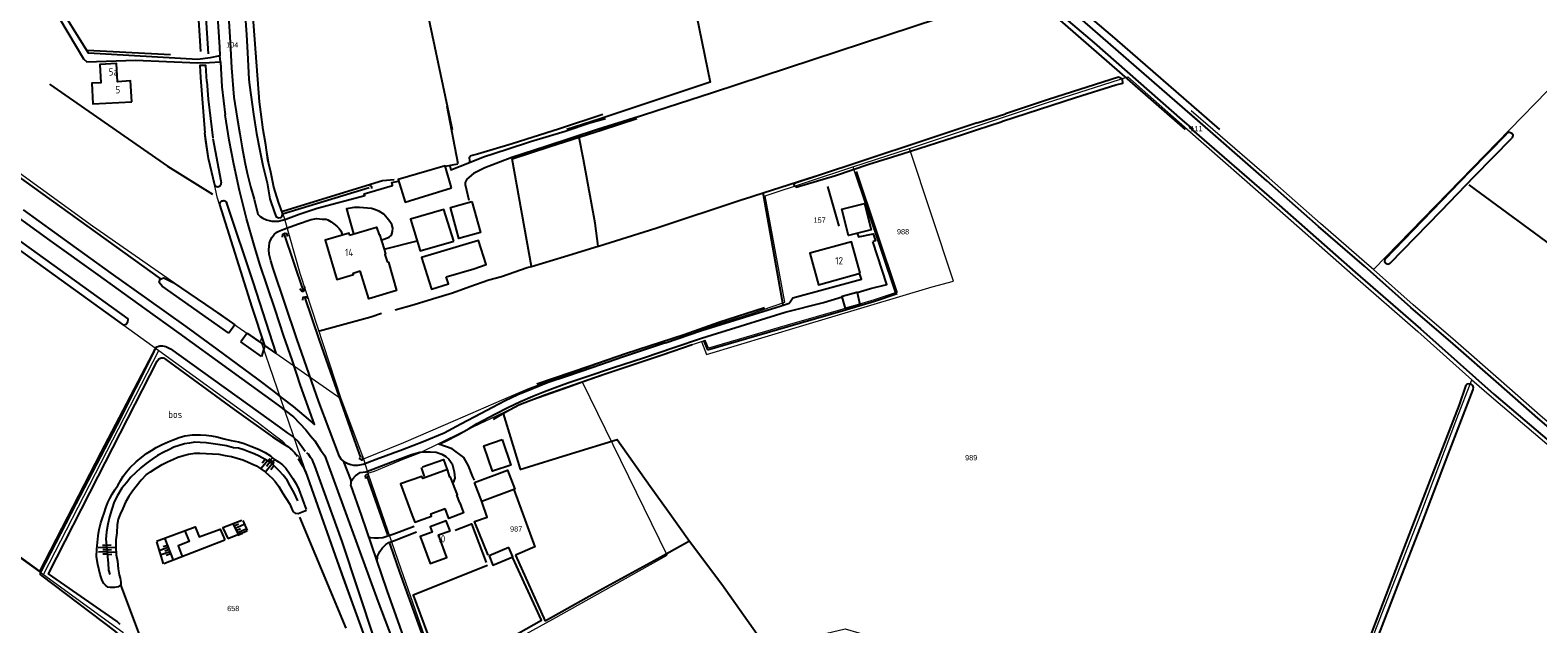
# Model space of a CAD drawing. Header units: metres. Extents: x 233829 to 239427, y 444283 to 448222.
# Tile 60 of 171: x 235253 to 235767, y 445831 to 446034. Entities that reach past the tile are written whole.
import ezdxf
from ezdxf.enums import TextEntityAlignment as Align

# ---------------------------------------------------------------- set-up
doc = ezdxf.new("R2010")
doc.units = ezdxf.units.M
doc.header["$MEASUREMENT"] = 0
for name, color, linetype in [('DAKRAND-BYG', 4, 'Continuous'), ('FUNKTIEAAND', 253, 'Continuous'), ('Goud-kadastrale grenzen', 13, 'Continuous'), ('HEG', 253, 'Continuous'), ('HEK', 253, 'Continuous'), ('HOOFDGEBOUW', 4, 'Continuous'), ('HOUTWAL', 253, 'Continuous'), ('HUISNUMMER', 253, 'Continuous'), ('INSTEEKSLOOT', 153, 'Continuous'), ('KANTVERH', 253, 'Continuous'), ('KANTWATER', 153, 'Continuous'), ('MIDSLTGREPPEL', 253, 'Continuous'), ('MUUR', 253, 'Continuous'), ('OVLIJNOBJ', 253, 'Continuous'), ('RASTER', 253, 'Continuous'), ('TALUD', 253, 'Continuous')]:
    doc.layers.add(name, color=color, linetype=linetype)
doc.layers.add('G01 kadestrale perceelsgrens', color=73, linetype='Continuous', lineweight=0)
doc.layers.add('Z01 perceelnummer', color=73, linetype='Continuous', lineweight=13)
doc.styles.get("Standard").update_dxf_attribs({"font": 'iso.shx'})
doc.styles.add('Styledgn001', font='dgn001.shx')

# ---------------------------------------------------------------- blocks, each defined once
blk = doc.blocks.new('TA', base_point=(75009.5, 300012))
for p, q in [((75009.5, 300012.5), (75010, 300012.5)), ((75009.5, 300012.25), (75010.5, 300012.25)), ((75009.5, 300012), (75010, 300012)), ((75009.5, 300011.75), (75010.5, 300011.75)), ((75009.5, 300011.5), (75010, 300011.5))]:
    blk.add_line(p, q)
blk = doc.blocks.new('A$C1532452F')
at = {"layer": 'G01 kadestrale perceelsgrens'}
for p, q in [((235627.486, 446017.909), (235643.084, 446004.169)), ((235757.835, 446000), (235770.651, 446013.14)), ((235643.084, 446004.169), (235647.848, 446000)), ((235656.553, 446000), (235649.173, 446006.4)), ((235553.071, 445993.577), (235572.478, 446000)), ((235711.261, 445952.248), (235757.835, 446000)), ((235533.777, 445987.29), (235553.071, 445993.577)), ((235503.848, 445977.374), (235533.448, 445987.183)), ((235533.448, 445987.183), (235533.777, 445987.29)), ((235331.582, 445927.559), (235332.122, 445927.186)), ((235332.122, 445927.186), (235359.172, 445908.306)), ((235332.122, 445927.186), (235348.06, 445880.856)), ((235482.155, 445927.749), (235483.381, 445928.154)), ((235257.789, 445848.351), (235297.185, 445924.715)), ((235359.172, 445908.306), (235366.914, 445887.71)), ((235366.914, 445887.71), (235368.394, 445882.805))]:
    blk.add_line(p, q, dxfattribs=at)
at = {"layer": 'G01 kadestrale perceelsgrens', "flags": 128}
for points in [[(235572.478, 446000), (235599.793, 446009.04), (235627.486, 446017.909)], [(235192.071, 446000), (235211.903, 445985.83), (235238.017, 445967.16), (235282.835, 445934.968), (235297.185, 445924.715)], [(235230.45, 445999.083), (235274.518, 445967.162), (235331.582, 445927.559)], [(235312.695, 446000), (235312.781, 445998.859), (235314.105, 445990.154), (235316.919, 445977.076), (235326.48, 445947.232), (235331.809, 445930.804), (235332.28, 445929.386), (235331.772, 445927.809), (235331.582, 445927.559)], [(235332.749, 446000), (235334.633, 445988.234), (235336.355, 445980.402), (235337.891, 445975.207), (235339.862, 445969.837), (235345.206, 445951.046), (235359.172, 445908.306)], [(235647.848, 446000), (235678.43, 445973.237), (235704.268, 445950.416), (235726.471, 445931.196), (235744.878, 445914.711)], [(235711.261, 445952.248), (235709.029, 445954.232), (235693.265, 445967.912), (235675.682, 445983.411), (235656.553, 446000)], [(235482.155, 445927.749), (235483.916, 445923.286), (235515.614, 445932.886), (235560.828, 445946.358), (235568.051, 445948.286), (235553.071, 445993.577)], [(235533.777, 445987.29), (235548.159, 445944.348), (235540.996, 445941.905), (235530.318, 445938.731), (235511.351, 445933.272), (235484.519, 445925.489), (235483.381, 445928.154)], [(235366.914, 445887.71), (235380.643, 445893.279), (235398.303, 445900.97), (235413.99, 445907.709), (235423.481, 445911.807), (235444.988, 445919.531), (235464.342, 445926.316), (235498.973, 445937.143), (235510.552, 445941.102), (235503.848, 445977.374)], [(235792.577, 445880.805), (235790.317, 445882.912), (235788.811, 445884.185), (235787.302, 445885.716), (235783.797, 445888.866), (235778.144, 445894.025), (235768.101, 445902.493), (235754.844, 445914.229), (235739.225, 445927.825), (235724.815, 445940.2), (235711.261, 445952.248)], [(235138.557, 445934.241), (235183.43, 445902.399), (235229.482, 445868.592), (235257.789, 445848.351)], [(235441.597, 445913.89), (235471.719, 445924.306), (235482.155, 445927.749)], [(235297.185, 445924.715), (235330.622, 445900.333), (235336.625, 445895.749), (235339.146, 445893.855), (235340.872, 445892.1), (235344.786, 445888.598), (235348.06, 445880.856)], [(235455.219, 445790.759), (235458.931, 445792.079), (235464.788, 445794.801), (235485.176, 445808.682), (235508.234, 445824.254), (235520.618, 445827.29), (235531.112, 445829.814), (235559.107, 445821.603), (235587.551, 445813.593), (235608.174, 445820.44), (235623.286, 445825.785), (235665.142, 445826), (235710.759, 445826.165), (235727.456, 445868.944), (235739.763, 445901.512), (235744.878, 445914.711)], [(235744.878, 445914.711), (235751.506, 445908.87), (235774.153, 445889.715), (235782.148, 445882.85), (235786.482, 445878.912)], [(235368.394, 445882.805), (235370.72, 445883.557), (235380.43, 445887.614), (235386.085, 445889.789), (235400.454, 445896.774), (235412.46, 445902.539), (235420.76, 445906.472), (235436.882, 445912.13), (235441.597, 445913.89)], [(235393.098, 445812), (235431.506, 445833.059), (235470.499, 445854.87), (235441.597, 445913.89)], [(235348.06, 445880.856), (235369.491, 445821.07), (235385.682, 445776.39), (235391.882, 445760.389)], [(235368.394, 445882.805), (235379.777, 445849.911), (235393.098, 445812)], [(235257.789, 445848.351), (235284.805, 445828.661), (235301.018, 445784.85), (235314.29, 445748.928)]]:
    blk.add_lwpolyline(points, dxfattribs=at)
at = {"layer": 'Z01 perceelnummer', "linetype": 'Continuous', "lineweight": 13, "style": 'Styledgn001'}
for s, p in [('104', (235322.165, 446028.865)), ('111', (235650.946, 446000.26)), ('157', (235522.455, 445969.106)), ('988', (235550.889, 445965.168)), ('989', (235574.133, 445888.125)), ('987', (235418.973, 445863.835)), ('658', (235322.498, 445836.725))]:
    blk.add_text(s, height=1.8, dxfattribs=at).set_placement(p, align=Align.MIDDLE_CENTER)

msp = doc.modelspace()

# ---------------------------------------------------------------- linework, layer by layer
at = {"layer": 'DAKRAND-BYG'}
msp.add_line((235535.2, 445944.45), (235536.2, 445940.33), dxfattribs=at)
for points in [[(235396.96, 445980.09), (235394.73, 445987.64), (235378.75, 445982.97), (235381.18, 445975.22), (235396.96, 445980.09)], [(235397.76, 445961.97), (235394.33, 445972.72), (235382.93, 445969.48), (235386.21, 445958.68), (235397.76, 445961.97)], [(235403.89, 445975.46), (235406.82, 445964.85), (235399.48, 445962.82), (235396.55, 445973.43), (235403.89, 445975.46)], [(235537.73, 445974.72), (235539.97, 445965.82), (235532.29, 445963.89), (235530.06, 445972.79), (235537.73, 445974.72)], [(235395.16, 445949.74), (235404.57, 445952.48), (235408.7, 445953.95), (235406.17, 445962.11), (235386.65, 445956.34), (235389.29, 445948.03)], [(235389.29, 445948.03), (235390.11, 445945.56), (235395.88, 445947.35), (235395.16, 445949.74)], [(235530.19, 445942.96), (235530.13, 445943.17), (235535.18, 445944.52), (235535.2, 445944.45)], [(235536.2, 445940.33), (235531.25, 445939), (235530.19, 445942.96)], [(235414.23, 445894.28), (235417.14, 445885.61), (235410.87, 445883.51), (235407.96, 445892.18), (235414.23, 445894.28)], [(235399.75, 445872.74), (235398.76, 445875.31), (235398.96, 445875.46), (235396.6, 445881.52), (235396.4, 445881.52), (235395.56, 445884.09), (235387.16, 445881.08), (235386.84, 445881.75), (235379.58, 445879.17), (235383.51, 445868.45), (235384.45, 445866.2), (235390.07, 445868.19), (235389.86, 445868.95), (235394.73, 445870.82)], [(235404.79, 445879.69), (235416.06, 445883.91), (235418.5, 445877.39), (235407.23, 445873.17), (235404.79, 445879.69)], [(235399.75, 445872.74), (235400.99, 445869.31), (235396.05, 445867.41), (235394.73, 445870.82)], [(235416.48, 445857.56), (235409.72, 445854.67), (235411.07, 445851.5), (235417.83, 445854.38), (235416.48, 445857.56)]]:
    msp.add_lwpolyline(points, dxfattribs=at)
at = {"layer": 'HEG'}
msp.add_line((235272.75, 446027.1), (235301.12, 446025.57), dxfattribs=at)
msp.add_lwpolyline([(235398.15, 445863.46), (235403.72, 445865.6), (235408.74, 445852.38)], dxfattribs=at)
at = {"layer": 'HEK'}
msp.add_line((235525.19, 445980.6), (235528.96, 445967.1), dxfattribs=at)
at = {"layer": 'HOOFDGEBOUW'}
for points in [[(235287.91, 446009.48), (235287.51, 446016.56), (235283.07, 446016.3), (235282.72, 446022.52), (235277.02, 446022.19), (235277.38, 446015.93), (235274.26, 446015.75), (235274.66, 446008.73), (235287.91, 446009.48)], [(235362.17, 445964.01), (235371.38, 445966.75), (235372.21, 445964.13), (235372.42, 445964.18), (235373.92, 445959.17)], [(235362.17, 445964.01), (235361.98, 445964.65), (235353.87, 445962.32), (235357.84, 445948.86), (235363.54, 445950.6), (235363.43, 445951.06), (235365.8, 445951.79)], [(235536.27, 445951.07), (235533.35, 445961.67), (235519.06, 445957.89), (235522.08, 445947.06), (235536.27, 445951.07)], [(235373.92, 445959.17), (235374.43, 445957.45), (235374.14, 445957.34), (235374.93, 445954.96), (235375.49, 445954.81), (235378.19, 445945.13), (235368.76, 445942.23), (235365.8, 445951.79)], [(235396.42, 445863.25), (235395.15, 445866.62), (235389.68, 445864.57), (235390.36, 445862.77), (235386.23, 445861.21), (235389.68, 445852.03), (235395.35, 445854.16), (235392.49, 445861.78), (235396.42, 445863.25)]]:
    msp.add_lwpolyline(points, dxfattribs=at)
at = {"layer": 'HOUTWAL'}
msp.add_lwpolyline([(235306.95, 446148.05), (235307, 446133.09), (235313.92, 446025.77)], dxfattribs=at)
at = {"layer": 'INSTEEKSLOOT'}
for p, q in [((235311.36, 446017.7), (235312.78, 445998.86)), ((235313.45, 446016.41), (235313.98, 446010.29)), ((235576.22, 446002.22), (235585.78, 446005.38)), ((235584.31, 446002.64), (235584.77, 446002.8)), ((235333.28, 445926.38), (235332.15, 445922.67)), ((235337.03, 445923.8), (235333.28, 445926.38))]:
    msp.add_line(p, q, dxfattribs=at)
for points in [[(235319, 446144.29), (235319.32, 446139.56), (235322.7, 446102.86), (235326.6, 446038.58), (235327.05, 446032.36), (235327.4, 446026.18), (235327.87, 446017.17), (235328.09, 446015.14)], [(235331.86, 446006.07), (235331.45, 446009.45), (235322.45, 446129.39), (235321.28, 446144.27)], [(235654.89, 446000), (235635.76, 446016.65), (235598.05, 446049.55), (235596.93, 446050.2), (235594.65, 446048.18), (235594.74, 446047.71), (235616.03, 446029.6), (235646.02, 446003.18), (235649.79, 446000)], [(235313.45, 446016.41), (235313.11, 446021.81), (235311.08, 446021.77), (235311.36, 446017.7)], [(235584.77, 446002.8), (235609.7, 446010.93), (235623.49, 446015.24), (235625.88, 446015.78), (235625.75, 446017.17), (235624.35, 446017.88), (235600.46, 446010.24), (235585.78, 446005.38)], [(235328.09, 446015.14), (235329.43, 446005.26), (235330.4, 445998.61), (235331.59, 445992.89), (235332.63, 445987.73), (235334.06, 445981.79), (235335.03, 445976.39), (235336.56, 445971.75), (235337.14, 445970.25), (235338.01, 445969.88), (235338.73, 445970.02), (235339.17, 445970.59), (235339.33, 445971.22), (235339.17, 445971.79), (235337.89, 445975.21), (235336.36, 445980.4), (235335.31, 445985.46), (235334.3, 445989.71), (235333.61, 445994.78), (235332.71, 445999.87), (235331.86, 446006.07)], [(235576.22, 446002.22), (235568.99, 445999.88), (235558.49, 445996.4), (235537.2, 445989.29), (235521.77, 445984.23), (235514.11, 445981.7), (235513.71, 445981.4), (235513.77, 445980.85), (235514.43, 445980.31), (235527.83, 445984.34), (235539.27, 445988.13), (235550.62, 445991.72), (235571.22, 445998.27), (235575.94, 445999.84), (235584.31, 446002.64)], [(235791.73, 445879.96), (235789.52, 445882.02), (235787.99, 445883.3), (235786.48, 445884.84), (235783.04, 445887.93), (235777.34, 445893.13), (235767.31, 445901.59), (235754.05, 445913.33), (235738.42, 445926.93), (235724.02, 445939.3), (235708.21, 445953.36), (235692.53, 445966.96), (235674.94, 445982.46), (235648.51, 446005.64)], [(235648.5, 446000.83), (235679.16, 445974.19), (235705.05, 445951.33), (235727.31, 445932.05), (235752.31, 445909.76), (235774.93, 445890.63)], [(235756.5, 445998.28), (235744.21, 445985.71), (235715.13, 445955.7), (235715.02, 445955.01), (235715.5, 445954.49), (235716, 445954.18), (235716.55, 445954.07), (235717.01, 445954.46), (235734.27, 445972.2), (235745.78, 445984.12), (235758.46, 445997.06)], [(235756.5, 445998.28), (235756.64, 445998.55), (235756.84, 445998.78), (235757.09, 445998.95), (235757.37, 445999.05), (235757.67, 445999.08), (235757.97, 445999.02), (235758.24, 445998.9), (235758.48, 445998.71), (235758.66, 445998.46), (235758.77, 445998.18), (235758.8, 445997.88), (235758.76, 445997.58), (235758.65, 445997.3), (235758.46, 445997.06)], [(235316.22, 445980.98), (235316.42, 445980.77), (235316.67, 445980.62), (235316.94, 445980.53), (235317.23, 445980.5), (235317.52, 445980.54), (235317.78, 445980.65), (235318.02, 445980.82), (235318.21, 445981.03), (235318.34, 445981.29), (235318.41, 445981.57), (235318.42, 445981.86)], [(235368.92, 445980.87), (235369.42, 445980.78), (235369.6, 445980.52), (235369.62, 445980.16), (235369.6, 445979.91)], [(235317.92, 445974.38), (235317.93, 445974.69), (235318.02, 445974.99), (235318.18, 445975.26), (235318.4, 445975.48), (235318.67, 445975.64), (235318.96, 445975.73), (235319.28, 445975.75), (235319.58, 445975.68), (235319.86, 445975.55), (235320.1, 445975.35)], [(235339.35, 445963.28), (235339.38, 445964.28), (235340.08, 445964.69), (235340.68, 445964.5), (235341.05, 445963.51)], [(235345.24, 445945.77), (235345.86, 445944.88), (235346.51, 445944.94), (235346.85, 445945.29), (235346.89, 445946.04), (235346.83, 445946.44)], [(235346.26, 445941.88), (235346.34, 445942.83), (235346.99, 445942.99), (235347.54, 445942.95), (235347.95, 445942.56), (235348.15, 445942.31)], [(235295.45, 445924.18), (235282.78, 445899.16), (235268.81, 445872.43), (235256.61, 445848.87), (235256.62, 445848.32), (235257.28, 445847.81), (235282.01, 445829.09), (235282.91, 445828.36), (235283.53, 445827.36), (235283.82, 445826.58), (235295.17, 445797.55), (235302.69, 445777.01), (235308.23, 445761.15), (235310.91, 445754.6), (235311.59, 445753.09), (235311.71, 445752.03)], [(235283.9, 445831.29), (235282.92, 445832.23), (235259.49, 445848.53), (235276.39, 445881.7), (235296.6, 445921.03), (235297.17, 445921.83), (235297.9, 445922.22), (235298.7, 445922.11)], [(235298.7, 445922.11), (235299.51, 445921.59), (235322.87, 445904.54), (235335.87, 445895.25), (235339.46, 445893), (235341.08, 445891.92), (235342.44, 445890.8), (235343.37, 445889.92), (235344.37, 445888.59)], [(235745.4, 445912.03), (235745.16, 445912.78), (235744.62, 445913.15), (235743.87, 445913.32), (235743.22, 445913.23), (235742.7, 445912.54), (235740.5, 445906.17), (235730.57, 445880.39), (235720.59, 445854.7), (235710.39, 445827.91)], [(235712.04, 445825.57), (235712.51, 445826.31), (235719.65, 445844.59), (235727.87, 445865.91), (235736.79, 445889.22), (235745.33, 445911.38), (235745.4, 445912.03)], [(235365.37, 445887.91), (235366.08, 445887.37), (235366.58, 445887.38), (235366.67, 445887.83), (235366.67, 445888.33), (235366.61, 445888.63)], [(235368.78, 445881.61), (235368.67, 445881.91), (235368.27, 445882.35), (235367.82, 445882.3), (235367.52, 445881.89), (235367.64, 445881.04)]]:
    msp.add_lwpolyline(points, dxfattribs=at)
at = {"layer": 'KANTVERH'}
for p, q in [((235318.1, 446023.08), (235318.57, 446014.53)), ((235318.57, 446014.53), (235319.73, 446004.99)), ((235322.69, 446011.01), (235323.85, 446003.86)), ((235373.92, 445959.17), (235385.18, 445962.05)), ((235360, 445887.03), (235362.7, 445880.11))]:
    msp.add_line(p, q, dxfattribs=at)
for points in [[(235381.94, 446196.64), (235371.61, 446194.01), (235348.9, 446187.73), (235329.63, 446182.1), (235319.17, 446178.63), (235315.85, 446177.38), (235313.09, 446173.9), (235311.08, 446170.78), (235310.6, 446169.6), (235310.08, 446167.43), (235310.47, 446165.29), (235312.07, 446161.38), (235314.51, 446134.8), (235317.24, 446086.47), (235319.74, 446048.35), (235321.01, 446036.92), (235321.46, 446029.73), (235321.95, 446021), (235322.69, 446011.01)], [(235310.28, 446142.74), (235317.82, 446028.03), (235317.98, 446025.16)], [(235317.98, 446025.16), (235314.64, 446024.43), (235310.38, 446023.86), (235273.1, 446026.01), (235261.61, 446044.51)], [(235260.4, 446042.56), (235271.48, 446024.06), (235272.54, 446023.06), (235289.12, 446023.66), (235310.37, 446022.75), (235314.41, 446022.84), (235318.1, 446023.08), (235317.98, 446025.16)], [(235250.88, 445972.58), (235266.86, 445961.04), (235280.76, 445950.98), (235292.91, 445942.36), (235306.29, 445932.84), (235316.86, 445925.11), (235323.87, 445919.97), (235330.74, 445914.89), (235335.85, 445911.02), (235339.2, 445908.43), (235342.94, 445905.57), (235350.17, 445899.41), (235345.48, 445912.74), (235342.62, 445921.46), (235339.76, 445929.57), (235336.78, 445938.65), (235334.15, 445946.39), (235331.56, 445954.13), (235329.68, 445960.61), (235327.05, 445969.66), (235324.66, 445979.24), (235322.73, 445988.23), (235321.13, 445996.35), (235319.73, 446004.99)], [(235323.85, 446003.86), (235324.77, 445998.56), (235325.59, 445993.72), (235326.5, 445988.83), (235327.3, 445985.15), (235328.34, 445980.6), (235329.64, 445976.28), (235330.72, 445971.62), (235330.94, 445971.15), (235331.68, 445970.39), (235332.54, 445969.82), (235333.79, 445969.21), (235335.71, 445968.76), (235337.92, 445968.78), (235340.49, 445969.47), (235344.94, 445971.12), (235351.13, 445973.13), (235367.35, 445977.54), (235367.19, 445978.1), (235376.86, 445980.93), (235376.59, 445981.91), (235378.89, 445982.42)], [(235396.33, 445987.7), (235396.75, 445986.26), (235403.02, 445988.76), (235407.79, 445990.64), (235415.95, 445993.28), (235423.91, 445995.92), (235435.66, 445999.47), (235444.07, 446002.26), (235449.4, 446003.7)], [(235460.95, 446004.44), (235446.76, 445999.95), (235429.14, 445994.2), (235417.5, 445990.46), (235408.25, 445986.95), (235404.43, 445985.03), (235402.16, 445983.09), (235401.53, 445981.98), (235401.54, 445981.28), (235402.83, 445975.95)], [(235448.58, 446005.13), (235433.7, 446000.28), (235417.57, 445995.11), (235405.77, 445991.61), (235403.48, 445991.07), (235402.99, 445990.31), (235403.01, 445989.46), (235403.02, 445988.76)], [(235209.56, 445998.47), (235227.86, 445985.19), (235246.32, 445972.09), (235259.98, 445962.15), (235276.3, 445950.48), (235292.23, 445938.95), (235303.9, 445930.62), (235337.8, 445905.99), (235343.05, 445902), (235347.21, 445897.59), (235348.86, 445895.6), (235350.32, 445893.88), (235352.29, 445890.86), (235353.72, 445888.78), (235371.84, 445839.17)], [(235372.99, 445962.26), (235375.63, 445963.26), (235376.49, 445963.94), (235376.79, 445965.22), (235376.89, 445966.42), (235376.59, 445967.65), (235375.86, 445968.61), (235375, 445969.79), (235373.85, 445971.09), (235372.38, 445972.06), (235371.02, 445972.62), (235369.64, 445973.03), (235368.3, 445973.24), (235366.96, 445973.35), (235365.5, 445973.37), (235363.7, 445973.36), (235361.15, 445972.92), (235363.47, 445964.4)], [(235334.81, 445961.4), (235335.19, 445962.32), (235335.77, 445963.33), (235336.4, 445964.23), (235337.36, 445964.96), (235338.1, 445965.35), (235339.71, 445966.02), (235344.41, 445967.7), (235349.11, 445969.28), (235351.04, 445969.62), (235352.79, 445969.48), (235354.14, 445969.47), (235354.77, 445969.22), (235355.87, 445968.53), (235356.82, 445967.8), (235357.81, 445967.07), (235358.65, 445966.29), (235359.24, 445965.44), (235359.78, 445964.01)], [(235360, 445887.03), (235359.96, 445887.07), (235359.35, 445887.57), (235358.72, 445888.53), (235351.7, 445907.22), (235344.16, 445928.66), (235336.16, 445952.66), (235335.32, 445955.23), (235334.8, 445957.54), (235334.62, 445959.01), (235334.72, 445960.25), (235334.81, 445961.4)], [(235535.2, 445944.45), (235539.77, 445945.81), (235545.31, 445947.21), (235540.64, 445961.78)], [(235535.29, 445964.64), (235535.68, 445963.36), (235540.72, 445964.44), (235541.51, 445962.1), (235540.66, 445961.79)], [(235510.04, 445940.1), (235512.09, 445940.75), (235512.38, 445941.3), (235513.36, 445942.67), (235536.72, 445949.02), (235535.99, 445950.99)], [(235402.93, 445898.09), (235405.65, 445899.74), (235411.65, 445902.99), (235416.17, 445905.27), (235420.44, 445907.29), (235424.66, 445909.07), (235428.69, 445910.64), (235432.27, 445912.04), (235436.59, 445913.62), (235443.11, 445915.78), (235451.82, 445918.73), (235462.71, 445922.31), (235472.71, 445925.68), (235482.12, 445928.84), (235485.8, 445930), (235495.36, 445932.96), (235504.07, 445935.71), (235510.74, 445937.72), (235523.74, 445941.04), (235530.19, 445942.96)], [(235469.84, 445927.33), (235482.13, 445931.44), (235500.09, 445937.09), (235509.05, 445939.79), (235510.04, 445940.1)], [(235469.84, 445927.33), (235455.56, 445922.49), (235445.11, 445918.91), (235436.45, 445915.97), (235429.94, 445913.71), (235424.27, 445911.46), (235419.5, 445909.53), (235415.18, 445907.46), (235410.91, 445905.28), (235406.99, 445903.22), (235400.15, 445899.5), (235394.4, 445896.45), (235387.29, 445893.48), (235380.23, 445890.81), (235371.23, 445887.46), (235366.84, 445885.81), (235364.9, 445885.47), (235363.59, 445885.42), (235362.56, 445885.66), (235361.53, 445886.04), (235360.66, 445886.46), (235360, 445887.03)], [(235404.77, 445880.47), (235404.25, 445881.61), (235402.69, 445885.33), (235401.14, 445888.21), (235397.14, 445891.14), (235392.61, 445892.72), (235394.7, 445893.65), (235399.31, 445896.03), (235402.93, 445898.09)], [(235362.7, 445880.11), (235363.29, 445880.97), (235364.22, 445881.94), (235365.75, 445883.07), (235367.75, 445883.35), (235376.9, 445886.85), (235383.26, 445889.16), (235386.1, 445890.01), (235387.7, 445890.14), (235389.7, 445890.17), (235391.7, 445890), (235393.67, 445889.33), (235395.03, 445888.56), (235396.05, 445887.62), (235397.17, 445885.99), (235397.87, 445883.35), (235398.11, 445881.15), (235397.48, 445879.69)], [(235362.63, 445878.51), (235362.66, 445879.41), (235362.7, 445880.11)], [(235362.63, 445878.51), (235366.14, 445868.56), (235374.88, 445842.84), (235387.85, 445806.38), (235399.82, 445772.45), (235414.88, 445730.12), (235428.04, 445694.27), (235443.28, 445650.44), (235459.38, 445606.03), (235459.96, 445604.64)], [(235409.4, 445854.89), (235404.81, 445866.4), (235409.09, 445867.83), (235407.3, 445873.19)], [(235368.7, 445861.03), (235369.37, 445860.91), (235370.63, 445860.78), (235371.98, 445860.8), (235373.53, 445860.88), (235377.31, 445862.14), (235384.22, 445864.76)], [(235371.54, 445852.67), (235371.73, 445854.54), (235372.45, 445856.16), (235373.24, 445857.27), (235374.52, 445858.54), (235375.56, 445859.26), (235377.5, 445859.94), (235385, 445862.87)], [(235371.84, 445839.17), (235376.86, 445826.01), (235382.28, 445810.29), (235391.01, 445784.67), (235391.9, 445781.97)]]:
    msp.add_lwpolyline(points, dxfattribs=at)
at = {"layer": 'KANTWATER'}
for p, q in [((235313.98, 446010.29), (235315.52, 445997.15)), ((235323.1, 445933.44), (235321, 445930.54)), ((235327.21, 445930.59), (235325.08, 445927.66)), ((235327.21, 445930.59), (235333.28, 445926.38)), ((235332.15, 445922.67), (235325.08, 445927.66))]:
    msp.add_line(p, q, dxfattribs=at)
for points in [[(235316.22, 445980.98), (235314.11, 445990.15), (235313.12, 445995.99), (235312.78, 445998.86)], [(235315.59, 445996.94), (235318.24, 445982.55), (235318.42, 445981.86)], [(235217.86, 445981.38), (235219.69, 445983.49), (235286.52, 445935.45), (235286.42, 445934.2), (235285.96, 445933.48), (235285.14, 445933.3), (235251.62, 445957.51), (235218.25, 445981.2)], [(235333.28, 445926.38), (235328.92, 445939.49), (235317.92, 445974.38)], [(235320.1, 445975.35), (235320.32, 445974.52), (235329.22, 445948.1), (235337.03, 445923.8)], [(235321, 445930.54), (235298.27, 445946.59), (235297.23, 445947.81), (235297.57, 445948.97), (235298.89, 445949.47), (235302.03, 445947.81), (235318.36, 445936.73), (235323.1, 445933.44)], [(235295.45, 445924.18), (235295.72, 445925.01), (235296.4, 445925.96), (235297.43, 445926.28), (235298.38, 445926.25), (235299.51, 445926.01), (235301.06, 445925.28), (235338.25, 445898.52), (235340.9, 445896.55), (235342.95, 445895.28), (235344.77, 445893.53), (235346.98, 445890.38)], [(235344.66, 445887.81), (235346.06, 445885.34), (235347.16, 445883.39), (235360.03, 445847.11), (235385.02, 445778.31), (235386.52, 445778.19), (235387.32, 445778.73), (235387.83, 445779.44), (235387.99, 445780.28), (235387.96, 445781.04), (235370.64, 445826.32), (235359.64, 445859.59), (235350.33, 445885.34), (235349.54, 445887.32), (235348.86, 445888.22), (235348.14, 445889.28), (235347.63, 445889.83)]]:
    msp.add_lwpolyline(points, dxfattribs=at)
at = {"layer": 'MIDSLTGREPPEL'}
for p, q in [((235229.9, 445997.7), (235297.68, 445949.04)), ((235339.33, 445971.24), (235368.82, 445980.23)), ((235339.74, 445964.52), (235346.36, 445945)), ((235368.08, 445881.8), (235375.11, 445861.8))]:
    msp.add_line(p, q, dxfattribs=at)
for points in [[(235303.22, 446141.71), (235307.38, 446089.49), (235311.32, 446026.6)], [(235346.79, 445942.98), (235351.84, 445928.21), (235363.71, 445894.18), (235365.92, 445888.17)], [(235375.76, 445858.91), (235376.02, 445858.31), (235379.23, 445849.16), (235385.99, 445830.25), (235391.13, 445816.48), (235392.57, 445812.2)]]:
    msp.add_lwpolyline(points, dxfattribs=at)
at = {"layer": 'MUUR'}
for p, q in [((235386.54, 445884.77), (235387.64, 445881.69)), ((235320.6, 445860.55), (235327.3, 445863.16)), ((235298.84, 445852.07), (235319.6, 445860.16))]:
    msp.add_line(p, q, dxfattribs=at)
for points in [[(235296.28, 445859.64), (235309.49, 445864.61), (235310.92, 445861.13), (235318.01, 445863.72), (235319.62, 445860.12)], [(235305.96, 445863.19), (235307.48, 445859.55), (235303.74, 445858.1), (235305.11, 445854.47)], [(235325.48, 445866.73), (235318.95, 445864.19), (235320.61, 445860.54)]]:
    msp.add_lwpolyline(points, dxfattribs=at)
at = {"layer": 'OVLIJNOBJ'}
for p, q in [((235534.96, 445985.65), (235548.81, 445944.31)), ((235482.99, 445927.8), (235484.24, 445924.87)), ((235414.55, 445903.19), (235420.37, 445884.23)), ((235322.5, 445865.31), (235324.14, 445862.02)), ((235325.72, 445866.66), (235327.26, 445863.32)), ((235345.1, 445867.84), (235360.86, 445829.99)), ((235296.33, 445859.5), (235298.63, 445851.99)), ((235299.12, 445860.48), (235302.04, 445853.22))]:
    msp.add_line(p, q, dxfattribs=at)
for points in [[(235292.94, 445889.5), (235294.58, 445890.57), (235296.27, 445891.59), (235298.21, 445892.58), (235300.29, 445893.52), (235302.01, 445894.23), (235304.08, 445895.02), (235305.98, 445895.57), (235308.57, 445895.91), (235311.28, 445895.94), (235313.23, 445895.83), (235315.12, 445895.63), (235316.85, 445895.29), (235319.45, 445894.57), (235321.77, 445893.98), (235324.29, 445893.48), (235326.2, 445892.92), (235328.54, 445892.03), (235331.07, 445891.07), (235333.43, 445889.88), (235335.25, 445888.78), (235336.46, 445887.67), (235337.9, 445886.75), (235339.27, 445885.74), (235340.48, 445884.53), (235341.74, 445882.73), (235342.85, 445881.03), (235344.01, 445879.18), (235344.91, 445877.3), (235347.37, 445870.52)], [(235276.23, 445859.22), (235276.41, 445861.52), (235276.83, 445863.64), (235277.32, 445865.91), (235277.91, 445867.62), (235278.44, 445869.23), (235279.09, 445870.99), (235279.69, 445872.8), (235280.4, 445874.2), (235281.27, 445875.68), (235282.14, 445877.12), (235283.12, 445878.65), (235284.12, 445880.42), (235284.99, 445881.86), (235286.11, 445883.27), (235287.27, 445884.63), (235289.39, 445886.67), (235291.34, 445888.32), (235292.94, 445889.5)], [(235344.55, 445873.41), (235343.26, 445876.13), (235341.95, 445878.54), (235340.85, 445880.49), (235339.58, 445882.15), (235338.33, 445883.51), (235336.66, 445885.15), (235335.16, 445886.47), (235333.44, 445887.52), (235331.33, 445888.69), (235329.63, 445889.43), (235327.78, 445890.13), (235326.07, 445890.77), (235324.31, 445891.32), (235322.57, 445891.51), (235320.21, 445892.15), (235318.03, 445892.48), (235315.6, 445892.88), (235313.27, 445893.17), (235311.17, 445893.34), (235309.42, 445893.38), (235307.59, 445893.13), (235305.86, 445892.82), (235304.11, 445892.3), (235302.26, 445891.75), (235300.58, 445890.83), (235298.8, 445889.97), (235296.7, 445888.89), (235294.85, 445887.68), (235292.82, 445886.19), (235291.04, 445884.63), (235289.2, 445883.02)], [(235292.85, 445882.27), (235294.29, 445883.26), (235296.21, 445884.61), (235298.26, 445885.8), (235300.14, 445886.7), (235302.12, 445887.6), (235303.64, 445888.33), (235305.54, 445888.88), (235307.28, 445889.34), (235309.36, 445889.62), (235311.13, 445889.68), (235313.22, 445889.56), (235315.43, 445889.48), (235317.57, 445889.3), (235319.74, 445888.83), (235321.92, 445888.5), (235323.89, 445887.99), (235325.75, 445887.39), (235327.35, 445886.66), (235328.81, 445886.08), (235330.4, 445885.35), (235331.88, 445884.38), (235333.35, 445883.31), (235334.71, 445882.09), (235335.73, 445881.1), (235336.8, 445880.06), (235338.07, 445878.35), (235339.35, 445876.14), (235340.55, 445874.24), (235341.79, 445872.23), (235342.54, 445870.31), (235342.88, 445869.63)], [(235386.99, 445884.98), (235394.2, 445887.54), (235395.35, 445884.36)], [(235292.85, 445882.27), (235291.05, 445880.41), (235289.42, 445878.34), (235288.19, 445876.73), (235286.93, 445874.87), (235285.78, 445873.01), (235284.8, 445870.83), (235283.89, 445868.89), (235283.29, 445867.14), (235282.94, 445865.26), (235282.77, 445862.56), (235282.52, 445860.12), (235282.43, 445857.72), (235282.61, 445854.99), (235283.03, 445852.8), (235283.23, 445850.27), (235283.62, 445848.23), (235283.92, 445847.05), (235284.16, 445845.68), (235284.14, 445844.73), (235283.23, 445844.15), (235281.96, 445843.85), (235280.66, 445843.91), (235279.76, 445844.03), (235278.96, 445844.65), (235278.4, 445845.19), (235277.84, 445846.29), (235277.15, 445848.36), (235276.32, 445851.69), (235275.88, 445854.38), (235276.04, 445856.93), (235276.23, 445859.22)], [(235289.2, 445883.02), (235287.62, 445881.49), (235286.16, 445879.6), (235284.5, 445877.73), (235283, 445875.29), (235281.86, 445873.03), (235281.12, 445870.63), (235280.35, 445867.93), (235279.7, 445865.52), (235279.33, 445862.89), (235279.08, 445860.4), (235279.25, 445858.18), (235279.52, 445855.85), (235279.64, 445854.28), (235279.82, 445852.21), (235280.02, 445849.73), (235280.46, 445848.29)], [(235342.88, 445869.63), (235343.6, 445869.22), (235344.6, 445869.14), (235347.45, 445870.22)], [(235284.09, 445844.78), (235297.96, 445807.86), (235316.16, 445761.71)]]:
    msp.add_lwpolyline(points, dxfattribs=at)
at = {"layer": 'RASTER'}
for p, q in [((235395.34, 446007.91), (235399.12, 445988.36)), ((235394.83, 445987.53), (235399.12, 445988.31)), ((235424.16, 445953.33), (235417.66, 445990.01)), ((235503.16, 445978.4), (235520.88, 445984.07)), ((235510.04, 445940.1), (235503.16, 445978.4)), ((235413.97, 445949.87), (235422.78, 445952.92)), ((235422.78, 445952.92), (235424.16, 445953.33)), ((235418.76, 445854.93), (235428.84, 445832.39))]:
    msp.add_line(p, q, dxfattribs=at)
for points in [[(235425.62, 446196.22), (235429.74, 446195.81), (235430.09, 446193.86), (235430.69, 446190.53), (235432.59, 446186.55), (235436.65, 446182.48), (235443.29, 446176.5), (235452.23, 446168.25), (235455.11, 446165.78), (235462.6, 446126.05), (235485.12, 446016.11), (235447.28, 446003.54), (235436.26, 446000)], [(235593.79, 446165.86), (235581.6, 446167.85), (235573.72, 446169.68), (235509.43, 446182.48), (235462.21, 446191.86), (235448.38, 446194.68), (235444.2, 446195.35), (235439.85, 446195.76), (235438.28, 446195.74), (235438.48, 446193.79), (235439.53, 446192.39), (235441.42, 446189.42), (235447.18, 446184.54), (235471.17, 446163.22), (235525.63, 446115.74), (235580.92, 446067.79), (235596.21, 446054.35), (235598.49, 446052.07), (235622.96, 446031.16), (235655.25, 446003.08), (235658.75, 446000)], [(235359.53, 446186.89), (235365.61, 446157.37), (235386.3, 446051.03), (235397.11, 446000)], [(235446.89, 446000), (235485.95, 446012.57), (235579.94, 446043.49), (235587.61, 446046.19), (235592.08, 446048.1), (235588.62, 446050.25), (235540.04, 446092.44), (235488.85, 446136.77), (235455.11, 446165.78)], [(235592.08, 446048.1), (235628.18, 446016.44), (235647.1, 446000)], [(235259.88, 446015.47), (235300.03, 445987.47), (235315.43, 445977.98)], [(235417.66, 445990.01), (235430.5, 445994.18), (235448.26, 445999.93), (235460.16, 446003.78)], [(235424.16, 445953.33), (235435.47, 445956.74), (235446.92, 445960.28), (235445.89, 445968.02), (235441.88, 445989.82), (235440.45, 445997.25)], [(235339.45, 445972.12), (235369.27, 445981.4), (235373.38, 445982.62), (235377.38, 445982.95)], [(235496.39, 445976.22), (235496.54, 445976.27), (235503.16, 445978.4)], [(235743.85, 445981.1), (235769.93, 445961.9), (235810.39, 445931.82), (235842.97, 445907.74), (235871.7, 445886.47), (235887.62, 445874.66), (235918.91, 445851.42), (235934.78, 445839.57), (235958.73, 445821.66), (235973.42, 445810.79), (235976.92, 445808), (235973.35, 445805.78), (235970.81, 445808.74), (235967.82, 445811.37), (235956.58, 445819.7), (235934.35, 445836.22), (235904.83, 445857.86), (235879.89, 445876.35), (235881.8, 445878.86)], [(235447.02, 445960.24), (235466.58, 445966.42), (235496.39, 445976.22)], [(235377.74, 445938.51), (235384.16, 445940.31), (235390.48, 445942.27), (235397.3, 445944.33), (235403.17, 445946.53), (235409.64, 445948.74), (235413.97, 445949.87)], [(235484.19, 445924.87), (235511.62, 445932.83), (235530.45, 445938.25), (235541.15, 445941.43), (235548.86, 445944.06)], [(235351.94, 445931.36), (235369.42, 445936.12), (235373.1, 445937.38)], [(235425.99, 445913.35), (235443.75, 445919.35), (235456.24, 445923.61), (235476.29, 445930.15), (235488.13, 445934.34), (235503.61, 445939.27)], [(235138.92, 445934.02), (235200.63, 445889.65), (235236.92, 445863.52), (235256.54, 445849.28), (235277.51, 445889.94), (235296.29, 445925.87)], [(235411.23, 445901.29), (235415.44, 445903.72), (235419.91, 445906.09), (235423.98, 445907.76), (235428.8, 445909.54), (235433.58, 445911.27), (235448.3, 445916.32), (235469.05, 445923.27), (235478.95, 445926.69)], [(235420.22, 445884.08), (235437.84, 445889.58), (235453.38, 445894.34), (235464.7, 445878.42), (235470.79, 445869.92), (235478.07, 445859.63), (235466.02, 445853.02), (235448.57, 445843.37), (235428.84, 445832.39)], [(235418.17, 445877.26), (235425.32, 445857.74), (235418.76, 445854.93)], [(235478.07, 445859.63), (235489.07, 445844.99), (235501.11, 445827.93)], [(235409.21, 445851.42), (235383.86, 445841.24), (235388.73, 445828.1), (235394.32, 445813.99), (235411.18, 445823.48), (235427.58, 445832.77), (235417.87, 445854.01)]]:
    msp.add_lwpolyline(points, dxfattribs=at)

# ---------------------------------------------------------------- block references
at = {"layer": 'Goud-kadastrale grenzen', "linetype": 'Continuous'}
msp.add_blockref('A$C1532452F', (0, 0), dxfattribs=at)
at = {"layer": 'TALUD'}
for p, xscale, yscale, rotation in [((235335.02, 445886.59), 3.72, 3.72, 231.001), ((235335.15, 445886.54), 1.84, 1.84, 50.027), ((235323.45, 445863.33), 3.4, 3.4, 23.0061), ((235279.49, 445856.76), 2.96, 2.96, 182.9975), ((235279.42, 445856.71), 3.15, 3.15, 2.999400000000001), ((235300.61, 445856.78), 3.11, 3.11, 198.9878)]:
    msp.add_blockref('TA', p, dxfattribs=dict(at, xscale=xscale, yscale=yscale, rotation=rotation))

# ---------------------------------------------------------------- texts
at = {"layer": 'FUNKTIEAAND'}
msp.add_text('bos', height=2.5, dxfattribs=at).set_placement((235300.3, 445901.65))
at = {"layer": 'HUISNUMMER'}
for s, p in [('5a', (235280, 446018.4)), ('5', (235282.32, 446012.33)), ('14', (235360.62, 445956.84)), ('12', (235527.77, 445954)), ('10', (235392.15, 445859.21))]:
    msp.add_text(s, height=2.5, dxfattribs=at).set_placement(p)

doc.saveas('drawing.dxf')
